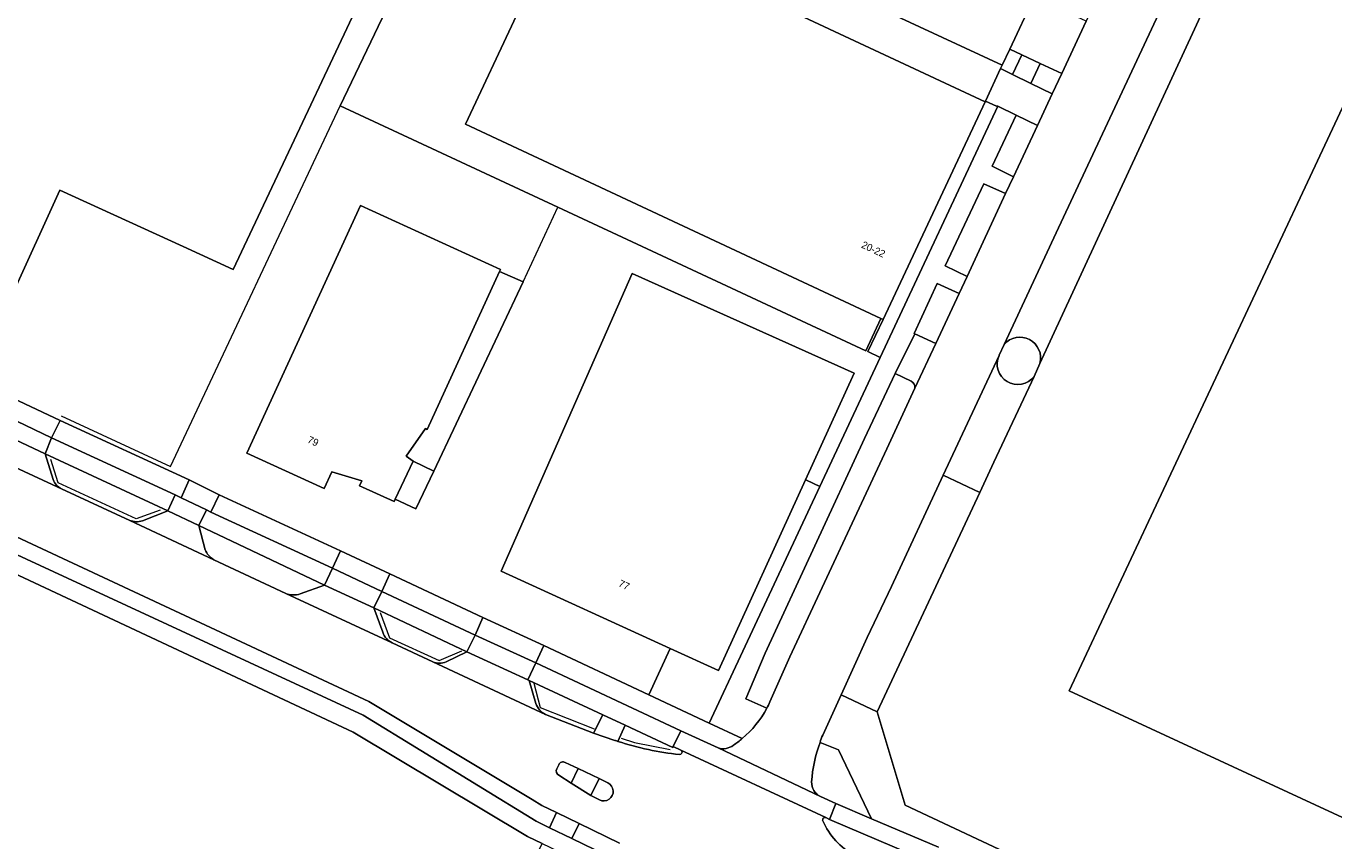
# Model space of a CAD drawing. Header units: metres. Extents: x 151448 to 154749, y 463108 to 465296.
# Tile 145 of 256: x 152839 to 152975, y 464591 to 464676. Entities that reach past the tile are written whole.
import ezdxf
from ezdxf.enums import TextEntityAlignment as Align

# ---------------------------------------------------------------- set-up
doc = ezdxf.new("R2010")
doc.units = ezdxf.units.M
for name, color, linetype, lineweight in [('B-PV-GR-BEPLANTING_CULTUUR_BODEMBEDEKKER-GV', 253, 'Continuous', 9), ('B-PV-IE-TERREINAFSCHEIDING_KUNSTMATIG_HEKWERK-G', 253, 'Continuous', 9), ('B-PV-OG-BEBOUWING-GV', 1, 'Continuous', 9), ('B-PV-OG-BEBOUWING-T18', 2, 'Continuous', 9), ('B-PV-OG-TERREIN_BEGROEID-GV', 253, 'Continuous', 9), ('B-PV-OG-TERREIN_ERF-GV', 253, 'Continuous', 9), ('B-PV-VH-GESLOTENVERHARDING_ASFALT-GV', 253, 'Continuous', 9), ('B-PV-VH-OPENVERHARDING_BETONSTRAATSTEEN-GV', 253, 'Continuous', 9), ('B-PV-VH-OPENVERHARDING_TEGEL-GV', 253, 'Continuous', 9)]:
    doc.layers.add(name, color=color, linetype=linetype, lineweight=lineweight)
doc.styles.add('Drong', font='txt', dxfattribs={"height": 1.8})

msp = doc.modelspace()

# ---------------------------------------------------------------- linework, layer by layer
at = {"layer": 'B-PV-GR-BEPLANTING_CULTUUR_BODEMBEDEKKER-GV', "flags": 128}
for points in [[(153008.612, 464555.131), (153012.114, 464553.477), (153012.149, 464553.454), (153013.348, 464556.023), (153008.724, 464558.256), (153000, 464562.219), (152930.013, 464595.085), (152927.114, 464604.795), (152923.397, 464606.54), (152921.494, 464602.349)], [(152921.194, 464601.604), (152923.095, 464600.84), (152926.526, 464593.689), (152933.496, 464590.734)]]:
    msp.add_lwpolyline(points, dxfattribs=at)
at = {"layer": 'B-PV-GR-BEPLANTING_CULTUUR_BODEMBEDEKKER-GV'}
msp.add_lwpolyline([(152921.494, 464602.349, 0.0966474), (152921.194, 464601.604)], format="xyb", dxfattribs=at)
at = {"layer": 'B-PV-IE-TERREINAFSCHEIDING_KUNSTMATIG_HEKWERK-G', "flags": 128}
for points in [[(152884.822, 464695.839), (152871.364, 464667.722)], [(152842.394, 464635.509), (152853.748, 464630.244), (152871.364, 464667.722)], [(152871.364, 464667.722), (152893.983, 464657.178)], [(152890.377, 464649.426), (152893.983, 464657.178)], [(152893.983, 464657.178), (152925.942, 464642.281)], [(152927.51, 464645.628), (152925.942, 464642.281)], [(152852.674, 464625.74), (152850.19, 464624.836), (152842.095, 464628.56), (152841.322, 464630.97)], [(152881.091, 464629.779), (152878.938, 464630.797)], [(152875.514, 464615.085), (152876.486, 464612.458), (152881.661, 464610.104), (152883.992, 464611.12)], [(152897.778, 464602.967), (152892.184, 464605.191), (152891.523, 464607.718)], [(152900.534, 464602.034), (152901.942, 464601.613), (152905.616, 464600.872)]]:
    msp.add_lwpolyline(points, dxfattribs=at)
at = {"layer": 'B-PV-OG-BEBOUWING-GV', "flags": 128}
for points in [[(152853.139, 464783.228), (152823.59, 464719.448), (152824.038, 464719.243), (152821.342, 464713.509), (152821.103, 464713.656), (152803.912, 464677.138), (152799.184, 464667.095), (152811.847, 464661.188), (152811.187, 464659.743), (152837.215, 464647.858), (152842.275, 464658.941), (152855.061, 464653.103), (152860.258, 464650.73), (152877.517, 464687.376), (152877.128, 464687.641), (152879.736, 464693.166), (152880.065, 464692.99), (152895.887, 464726.708), (152909.901, 464757.056), (152853.223, 464783.409)], [(152938.32, 464668.126), (152894.98, 464688.42), (152884.396, 464665.815), (152927.51, 464645.628), (152927.736, 464645.522)], [(152887.925, 464650.507), (152888.013, 464650.699), (152873.47, 464657.37), (152861.67, 464631.647), (152869.704, 464627.96), (152870.512, 464629.72), (152873.608, 464628.769), (152873.374, 464628.26), (152873.692, 464628.114), (152876.964, 464626.613), (152877.082, 464626.864), (152878.938, 464630.797), (152878.212, 464631.323), (152880.223, 464634.196), (152880.404, 464634.112)], [(152905.64, 464611.375), (152910.656, 464609.085), (152919.69, 464628.874), (152924.745, 464639.946), (152901.673, 464650.296), (152888.071, 464619.396)]]:
    msp.add_lwpolyline(points, close=True, dxfattribs=at)
msp.add_lwpolyline([(152978.965, 464698.066), (152974.393, 464688.195), (152983.152, 464684.06), (152947.069, 464606.966), (153000, 464582.409)], dxfattribs=at)
at = {"layer": 'B-PV-OG-TERREIN_BEGROEID-GV', "flags": 128}
for points in [[(152940.109, 464671.925), (152939.936, 464671.574), (152941.181, 464670.95), (152942.142, 464673.005), (152940.89, 464673.591)], [(152946.288, 464671.064), (152944.045, 464672.114), (152943.077, 464670.033), (152945.301, 464668.957)], [(152941.548, 464666.745), (152939.077, 464661.431), (152941.273, 464660.343), (152943.762, 464665.67)], [(152940.459, 464658.595), (152938.198, 464659.609), (152934.183, 464651.098), (152936.452, 464649.995)], [(152931.035, 464644.046), (152933.21, 464643.038), (152935.623, 464648.217), (152933.334, 464649.276), (152930.961, 464644.08)], [(152937.769, 464627.567), (152933.972, 464629.343), (152928.596, 464617.812), (152926.096, 464612.487), (152923.397, 464606.54), (152927.114, 464604.795)]]:
    msp.add_lwpolyline(points, close=True, dxfattribs=at)
for points in [[(152798.139, 464639.572), (152822.73, 464628.086), (152873.753, 464604.432), (152891.707, 464593.416), (152893.109, 464592.738), (152893.838, 464594.332), (152892.314, 464595.073), (152891.301, 464595.667), (152874.341, 464605.862), (152823.452, 464629.619), (152799.016, 464641.061)], [(152930.66, 464639.132), (152929, 464639.906), (152925.805, 464633.149), (152915.501, 464610.89), (152913.504, 464606.148), (152915.658, 464605.147)], [(152915.99, 464605.83), (152918.042, 464610.485), (152928.108, 464632.087), (152930.838, 464637.949), (152931.047, 464638.398)], [(152840.741, 464631.568), (152841.575, 464628.904)], [(152850.845, 464624.627), (152853.471, 464625.648), (152840.741, 464631.568)], [(152842.453, 464627.943), (152849.527, 464624.665)], [(152780.124, 464607.188), (152867.839, 464577.985), (152874.713, 464575.697), (152878.622, 464574.462), (152879.383, 464576.784), (152880.023, 464578.738), (152880.6, 464580.629), (152882.123, 464585.342), (152888.39, 464583.426), (152886.206, 464576.707), (152886.581, 464576.573), (152886.012, 464574.988), (152886.478, 464571.891), (152893.95, 464569.46), (152901.42, 464584.846), (152891.577, 464589.563), (152892.327, 464591.096), (152890.812, 464591.837), (152872.735, 464602.685), (152821.959, 464626.449)], [(152867.219, 464617.028), (152869.761, 464617.944), (152856.712, 464624.126), (152857.358, 464621.618)], [(152858.27, 464620.578), (152865.722, 464617.068)], [(152884.53, 464611.004), (152874.861, 464615.589), (152875.801, 464613.038)], [(152876.755, 464611.953), (152880.985, 464609.97)], [(152882.379, 464609.983), (152884.53, 464611.004)], [(152892.676, 464604.503), (152897.684, 464602.562), (152898.625, 464604.481), (152890.999, 464608.052), (152891.689, 464605.651)], [(152905.958, 464601.173), (152905.909, 464601.069), (152900.97, 464603.382), (152900.215, 464601.713)], [(152906.725, 464600.816), (152905.958, 464601.173)], [(152900.367, 464591.159), (152896.187, 464593.191), (152895.435, 464591.613), (152902.568, 464588.164), (152903.352, 464587.783)]]:
    msp.add_lwpolyline(points, dxfattribs=at)
at = {"layer": 'B-PV-OG-TERREIN_BEGROEID-GV'}
for points in [[(152931.047, 464638.398, 0.2824998), (152930.66, 464639.132)], [(152841.575, 464628.904, 0.2006122), (152842.453, 464627.943)], [(152849.527, 464624.665, 0.1851502), (152850.845, 464624.627)], [(152857.358, 464621.618, 0.165942), (152858.27, 464620.578)], [(152865.722, 464617.068, 0.1750167), (152867.219, 464617.028)], [(152875.801, 464613.038, 0.2006112), (152876.755, 464611.953)], [(152880.985, 464609.97, 0.2101817), (152882.379, 464609.983)], [(152891.689, 464605.651, 0.1755992), (152892.676, 464604.503)], [(152915.658, 464605.147, 0.0182413), (152915.99, 464605.83)], [(152900.215, 464601.713, 0.0510851), (152906.597, 464600.345)], [(152906.597, 464600.345, 0.5962968), (152906.834, 464600.713)], [(152906.834, 464600.713, 0.1510933), (152906.725, 464600.816)]]:
    msp.add_lwpolyline(points, format="xyb", dxfattribs=at)
at = {"layer": 'B-PV-OG-TERREIN_ERF-GV', "flags": 128}
for points in [[(152850.959, 464784.239), (152853.139, 464783.228), (152853.223, 464783.409), (152909.901, 464757.056), (152895.887, 464726.708), (152880.065, 464692.99), (152879.736, 464693.166), (152877.128, 464687.641), (152877.517, 464687.376), (152860.258, 464650.73), (152855.061, 464653.103), (152842.275, 464658.941), (152837.215, 464647.858), (152811.187, 464659.743), (152811.847, 464661.188), (152799.184, 464667.095), (152803.912, 464677.138), (152801.52, 464678.255), (152801.338, 464678.339), (152850.778, 464784.323)], [(152927.51, 464645.628), (152884.396, 464665.815), (152894.98, 464688.42), (152938.32, 464668.126), (152938.354, 464668.206), (152939.936, 464671.574), (152940.109, 464671.925), (152889.057, 464695.646), (152888.351, 464694.161), (152884.822, 464695.839), (152871.364, 464667.722), (152893.983, 464657.178), (152925.942, 464642.281)], [(152861.67, 464631.647), (152873.47, 464657.37), (152888.013, 464650.699), (152887.925, 464650.507), (152890.377, 464649.426), (152881.091, 464629.779), (152879.237, 464625.857), (152877.082, 464626.864), (152876.964, 464626.613), (152873.692, 464628.114), (152873.374, 464628.26), (152873.608, 464628.769), (152870.512, 464629.72), (152869.704, 464627.96)], [(152887.925, 464650.507), (152880.404, 464634.112), (152880.223, 464634.196), (152878.212, 464631.323), (152878.938, 464630.797), (152881.091, 464629.779), (152890.377, 464649.426)], [(152877.082, 464626.864), (152879.237, 464625.857), (152881.091, 464629.779), (152878.938, 464630.797)], [(152909.666, 464603.613), (152913.171, 464611.088), (152921.17, 464628.184), (152919.785, 464628.83), (152919.69, 464628.874), (152910.656, 464609.085), (152905.64, 464611.375), (152903.432, 464606.539)]]:
    msp.add_lwpolyline(points, close=True, dxfattribs=at)
for points in [[(152978.359, 464709.23), (152974.423, 464706.481), (152964.779, 464685.894), (152944.021, 464640.962), (152943.405, 464639.618), (152939.244, 464630.719), (152937.769, 464627.567), (152927.114, 464604.795), (152930.013, 464595.085), (153000, 464562.219)], [(153000, 464582.409), (152947.069, 464606.966), (152983.152, 464684.06), (152974.393, 464688.195), (152978.965, 464698.066)], [(152836.81, 464637.624), (152842.3, 464635.035), (152855.706, 464628.856), (152858.806, 464627.31), (152871.402, 464621.498), (152876.532, 464619.121), (152886.199, 464614.583), (152892.522, 464611.659), (152903.432, 464606.539), (152905.64, 464611.375), (152888.071, 464619.396), (152901.673, 464650.296), (152924.745, 464639.946), (152919.69, 464628.874), (152919.785, 464628.83), (152921.17, 464628.184), (152927.44, 464641.583), (152926.143, 464642.187), (152927.736, 464645.522), (152927.51, 464645.628), (152925.942, 464642.281), (152893.983, 464657.178), (152871.364, 464667.722), (152884.822, 464695.839)], [(152889.057, 464695.646), (152940.109, 464671.925), (152940.89, 464673.591), (152943.436, 464679.024)]]:
    msp.add_lwpolyline(points, dxfattribs=at)
at = {"layer": 'B-PV-VH-GESLOTENVERHARDING_ASFALT-GV', "flags": 128}
for points in [[(152940.305, 464642.929), (152945.706, 464654.516), (152963.23, 464691.98), (152969.592, 464705.581), (152978.067, 464723.67), (152979.622, 464727.009), (152979.727, 464727.205), (152973.857, 464730.163), (152973.833, 464730.122)], [(152973.331, 464728.943), (152971.932, 464725.958), (152964.846, 464710.701), (152958.522, 464697.196), (152957.969, 464696.015), (152957.365, 464694.725), (152955.425, 464690.581), (152948.832, 464676.498), (152946.288, 464671.064), (152945.301, 464668.957), (152943.762, 464665.67), (152941.273, 464660.343), (152940.459, 464658.595), (152936.452, 464649.995), (152935.623, 464648.217), (152933.21, 464643.038), (152931.047, 464638.398), (152930.838, 464637.949), (152928.108, 464632.087), (152918.042, 464610.485), (152915.99, 464605.83)], [(152899.893, 464601.819), (152897.684, 464602.562), (152892.676, 464604.503), (152880.985, 464609.97), (152876.755, 464611.953), (152865.722, 464617.068), (152858.27, 464620.578), (152849.527, 464624.665), (152842.453, 464627.943), (152831.224, 464633.143), (152826.22, 464635.499), (152803.823, 464646.042), (152792.507, 464651.278), (152792.344, 464651.353), (152782.122, 464656.178), (152769.873, 464661.895), (152766.148, 464663.132)], [(152921.494, 464602.349), (152923.397, 464606.54), (152926.096, 464612.487), (152928.596, 464617.812), (152933.972, 464629.343), (152939.77, 464641.782), (152939.781, 464641.806), (152940.305, 464642.929)], [(152799.016, 464641.061), (152823.452, 464629.619), (152874.341, 464605.862), (152891.301, 464595.667), (152892.314, 464595.073), (152893.838, 464594.332), (152896.187, 464593.191), (152900.367, 464591.159)], [(152921.798, 464593.797), (152906.725, 464600.816)], [(152910.612, 464601.031), (152921.251, 464595.986)], [(152894.06, 464599.278), (152893.864, 464598.863)], [(152893.864, 464598.863), (152894.06, 464599.278)], [(152894.069, 464598.191), (152895.359, 464597.385), (152896.082, 464598.897), (152894.739, 464599.535)], [(152894.739, 464599.535), (152896.082, 464598.897), (152898.254, 464597.852), (152899.154, 464597.409)], [(152895.359, 464597.385), (152894.069, 464598.191)], [(152899.154, 464597.409), (152898.254, 464597.852), (152897.409, 464596.08)], [(152898.294, 464595.634), (152897.409, 464596.08), (152895.359, 464597.385)], [(152897.409, 464596.08), (152898.294, 464595.634)]]:
    msp.add_lwpolyline(points, dxfattribs=at)
at = {"layer": 'B-PV-VH-GESLOTENVERHARDING_ASFALT-GV'}
for points in [[(152915.658, 464605.147, -0.0967961), (152913.117, 464602.008)], [(152915.99, 464605.83, -0.0182413), (152915.658, 464605.147)], [(152913.117, 464602.008, -0.0267317), (152912.195, 464601.317)], [(152921.194, 464601.604, -0.0966474), (152921.494, 464602.349)], [(152900.215, 464601.713, -0.0056039), (152899.893, 464601.819)], [(152906.597, 464600.345, -0.0510851), (152900.215, 464601.713)], [(152906.834, 464600.713, -0.5962968), (152906.597, 464600.345)], [(152906.725, 464600.816, -0.1510933), (152906.834, 464600.713)], [(152912.195, 464601.317, -0.2425357), (152910.612, 464601.031)], [(152920.317, 464597.516, -0.0736014), (152921.194, 464601.604)], [(152894.739, 464599.535, 0.4228615), (152894.06, 464599.278)], [(152894.06, 464599.278, -0.4228615), (152894.739, 464599.535)], [(152893.864, 464598.863, 0.4002723), (152894.069, 464598.191)], [(152894.069, 464598.191, -0.4002723), (152893.864, 464598.863)], [(152898.294, 464595.634, 1.0093042), (152899.154, 464597.409)], [(152899.154, 464597.409, -1.0093042), (152898.294, 464595.634)], [(152921.251, 464595.986, -0.2969798), (152920.317, 464597.516)], [(152921.483, 464593.476, -0.6949661), (152921.798, 464593.797)], [(152924.761, 464589.871, -0.1651964), (152921.483, 464593.476)]]:
    msp.add_lwpolyline(points, format="xyb", dxfattribs=at)
at = {"layer": 'B-PV-VH-GESLOTENVERHARDING_ASFALT-GV', "flags": 128}
msp.add_lwpolyline([(152922.183, 464593.595), (152922.831, 464595.28), (152921.251, 464595.986), (152910.612, 464601.031), (152906.745, 464602.817), (152905.958, 464601.173), (152906.725, 464600.816), (152921.798, 464593.797)], close=True, dxfattribs=at)
at = {"layer": 'B-PV-VH-OPENVERHARDING_BETONSTRAATSTEEN-GV', "flags": 128}
for points in [[(152944.021, 464640.962), (152964.779, 464685.894), (152974.423, 464706.481), (152971.9, 464704.719), (152969.832, 464703.274), (152969.545, 464703.243), (152969.372, 464703.358), (152969.004, 464704.019), (152969.051, 464704.259), (152969.602, 464705.451), (152969.592, 464705.581), (152963.23, 464691.98)], [(152963.23, 464691.98), (152945.706, 464654.516), (152940.305, 464642.929)], [(152933.21, 464643.038), (152931.035, 464644.046), (152929, 464639.906), (152930.66, 464639.132)], [(152931.047, 464638.398), (152933.21, 464643.038)], [(152940.305, 464642.929), (152939.781, 464641.806), (152939.77, 464641.782)], [(152939.77, 464641.782), (152933.972, 464629.343), (152937.769, 464627.567)], [(152943.405, 464639.618), (152944.021, 464640.962)], [(152797.225, 464638.01), (152821.959, 464626.449), (152872.735, 464602.685), (152890.812, 464591.837), (152892.327, 464591.096), (152901.803, 464586.57), (152902.568, 464588.164), (152895.435, 464591.613), (152893.109, 464592.738), (152891.707, 464593.416), (152873.753, 464604.432), (152822.73, 464628.086), (152798.139, 464639.572)], [(152937.769, 464627.567), (152939.244, 464630.719), (152943.405, 464639.618)], [(152831.892, 464633.01), (152831.224, 464633.143), (152842.453, 464627.943)], [(152841.575, 464628.904), (152840.741, 464631.568), (152835.22, 464634.186), (152832.683, 464633.139)], [(152857.358, 464621.618), (152856.712, 464624.126), (152853.471, 464625.648), (152850.845, 464624.627)], [(152849.527, 464624.665), (152858.27, 464620.578)], [(152865.722, 464617.068), (152876.755, 464611.953)], [(152875.801, 464613.038), (152874.861, 464615.589), (152869.761, 464617.944), (152867.219, 464617.028)], [(152891.689, 464605.651), (152890.999, 464608.052), (152890.87, 464608.108), (152884.53, 464611.004), (152882.379, 464609.983)], [(152880.985, 464609.97), (152892.676, 464604.503)], [(152933.496, 464590.734), (152926.526, 464593.689), (152922.831, 464595.28), (152922.183, 464593.595), (152935.435, 464587.964), (152939.977, 464585.844), (152942.835, 464584.46), (152945.239, 464583.352), (153004.585, 464555.117), (153007.872, 464553.526), (153011.419, 464551.81), (153012.149, 464553.454)]]:
    msp.add_lwpolyline(points, dxfattribs=at)
for points in [[(152944.045, 464672.114), (152946.288, 464671.064), (152948.832, 464676.498), (152946.575, 464677.555), (152944.685, 464678.439), (152943.436, 464679.024), (152940.89, 464673.591), (152942.142, 464673.005)], [(152939.936, 464671.574), (152938.354, 464668.206), (152939.497, 464667.676), (152939.651, 464667.68), (152941.548, 464666.745), (152943.762, 464665.67), (152945.301, 464668.957), (152943.077, 464670.033), (152941.181, 464670.95)], [(152836.81, 464637.624), (152835.989, 464635.823), (152841.415, 464633.251), (152842.3, 464635.035)], [(152835.989, 464635.823), (152835.22, 464634.186), (152840.741, 464631.568), (152841.415, 464633.251)], [(152853.471, 464625.648), (152854.238, 464627.302), (152841.415, 464633.251), (152840.741, 464631.568)], [(152857.962, 464625.524), (152858.806, 464627.31), (152855.706, 464628.856), (152854.885, 464627.002), (152857.492, 464625.75)], [(152854.238, 464627.302), (152853.471, 464625.648), (152856.712, 464624.126), (152857.492, 464625.75), (152854.885, 464627.002)], [(152857.962, 464625.524), (152857.492, 464625.75), (152856.712, 464624.126), (152869.761, 464617.944), (152870.569, 464619.697)], [(152871.402, 464621.498), (152870.569, 464619.697), (152875.683, 464617.293), (152876.532, 464619.121)], [(152870.569, 464619.697), (152869.761, 464617.944), (152874.861, 464615.589), (152875.683, 464617.293)], [(152874.861, 464615.589), (152884.53, 464611.004), (152885.388, 464612.759), (152875.683, 464617.293)], [(152885.388, 464612.759), (152891.692, 464609.865), (152892.522, 464611.659), (152886.199, 464614.583)], [(152891.692, 464609.865), (152885.388, 464612.759), (152884.53, 464611.004), (152890.87, 464608.108)], [(152905.958, 464601.173), (152906.745, 464602.817), (152891.692, 464609.865), (152890.87, 464608.108), (152890.999, 464608.052), (152898.625, 464604.481), (152900.97, 464603.382), (152905.909, 464601.069)]]:
    msp.add_lwpolyline(points, close=True, dxfattribs=at)
at = {"layer": 'B-PV-VH-OPENVERHARDING_BETONSTRAATSTEEN-GV'}
for points in [[(152944.021, 464640.962, 0.7983802), (152940.305, 464642.929)], [(152940.305, 464642.929, -0.7983802), (152944.021, 464640.962)], [(152943.405, 464639.618, -0.8985685), (152939.77, 464641.782)], [(152939.77, 464641.782, 0.8985685), (152943.405, 464639.618)], [(152930.66, 464639.132, -0.2824998), (152931.047, 464638.398)], [(152842.453, 464627.943, -0.2006122), (152841.575, 464628.904)], [(152850.845, 464624.627, -0.1851502), (152849.527, 464624.665)], [(152858.27, 464620.578, -0.165942), (152857.358, 464621.618)], [(152867.219, 464617.028, -0.1750167), (152865.722, 464617.068)], [(152876.755, 464611.953, -0.2006112), (152875.801, 464613.038)], [(152882.379, 464609.983, -0.2101817), (152880.985, 464609.97)], [(152892.676, 464604.503, -0.1755992), (152891.689, 464605.651)]]:
    msp.add_lwpolyline(points, format="xyb", dxfattribs=at)
at = {"layer": 'B-PV-VH-OPENVERHARDING_TEGEL-GV', "flags": 128}
for points in [[(152942.142, 464673.005), (152941.181, 464670.95), (152943.077, 464670.033), (152944.045, 464672.114)], [(152939.651, 464667.68), (152939.497, 464667.676), (152938.354, 464668.206), (152938.32, 464668.126), (152927.736, 464645.522), (152926.143, 464642.187), (152927.44, 464641.583)], [(152855.706, 464628.856), (152842.3, 464635.035), (152841.415, 464633.251), (152854.238, 464627.302), (152854.885, 464627.002)], [(152858.806, 464627.31), (152857.962, 464625.524), (152870.569, 464619.697), (152871.402, 464621.498)], [(152886.199, 464614.583), (152876.532, 464619.121), (152875.683, 464617.293), (152885.388, 464612.759)], [(152898.254, 464597.852), (152896.082, 464598.897), (152895.359, 464597.385), (152897.409, 464596.08)], [(152893.109, 464592.738), (152895.435, 464591.613), (152896.187, 464593.191), (152893.838, 464594.332)]]:
    msp.add_lwpolyline(points, close=True, dxfattribs=at)
for points in [[(152935.623, 464648.217), (152936.452, 464649.995), (152934.183, 464651.098), (152938.198, 464659.609), (152940.459, 464658.595), (152941.273, 464660.343), (152939.077, 464661.431), (152941.548, 464666.745), (152939.651, 464667.68), (152927.44, 464641.583), (152921.17, 464628.184), (152913.171, 464611.088), (152909.666, 464603.613), (152913.117, 464602.008)], [(152915.658, 464605.147), (152913.504, 464606.148), (152915.501, 464610.89), (152925.805, 464633.149), (152929, 464639.906), (152931.035, 464644.046), (152930.961, 464644.08), (152933.334, 464649.276), (152935.623, 464648.217)], [(152913.117, 464602.008), (152909.666, 464603.613), (152903.432, 464606.539), (152892.522, 464611.659), (152891.692, 464609.865), (152906.745, 464602.817), (152910.612, 464601.031)], [(152900.215, 464601.713), (152900.97, 464603.382), (152898.625, 464604.481), (152897.684, 464602.562)], [(152897.684, 464602.562), (152899.893, 464601.819)], [(152926.526, 464593.689), (152923.095, 464600.84), (152921.194, 464601.604)], [(152921.251, 464595.986), (152922.831, 464595.28), (152926.526, 464593.689)], [(152942.835, 464584.46), (152939.977, 464585.844), (152935.435, 464587.964), (152922.183, 464593.595), (152921.798, 464593.797)]]:
    msp.add_lwpolyline(points, dxfattribs=at)
at = {"layer": 'B-PV-VH-OPENVERHARDING_TEGEL-GV'}
for points in [[(152913.117, 464602.008, 0.0967961), (152915.658, 464605.147)], [(152912.195, 464601.317, 0.0267317), (152913.117, 464602.008)], [(152899.893, 464601.819, 0.0056039), (152900.215, 464601.713)], [(152910.612, 464601.031, 0.2425357), (152912.195, 464601.317)], [(152921.194, 464601.604, 0.0736014), (152920.317, 464597.516)], [(152920.317, 464597.516, 0.2969798), (152921.251, 464595.986)], [(152921.798, 464593.797, 0.6949661), (152921.483, 464593.476)], [(152921.483, 464593.476, 0.1651964), (152924.761, 464589.871)]]:
    msp.add_lwpolyline(points, format="xyb", dxfattribs=at)

# ---------------------------------------------------------------- texts
at = {"layer": 'B-PV-OG-BEBOUWING-T18', "style": 'Drong'}
for s, rotation, p in [('20-22', 334.9, (152926.732, 464652.811)), ('79', 335.4, (152868.563, 464632.885)), ('77', 335.5, (152900.853, 464617.958))]:
    msp.add_text(s, height=0.75, rotation=rotation, dxfattribs=at).set_placement(p, align=Align.MIDDLE)

doc.saveas('drawing.dxf')
